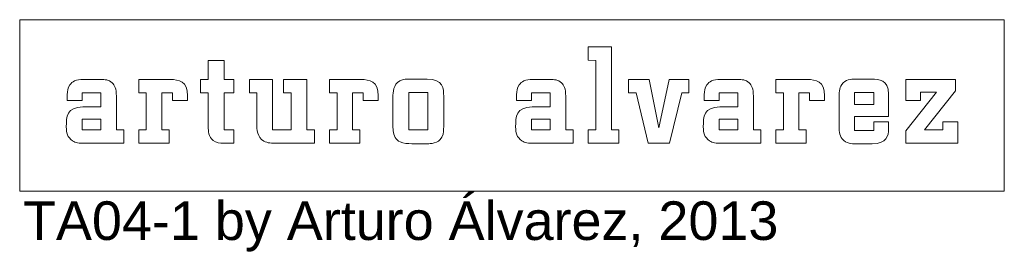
# Model space of a CAD drawing. Header units: millimetres. Extents: x -2387 to -560, y -1844 to 666.
# Tile 1 of 33: x -2387 to -1877, y -1844 to -1723. Entities that reach past the tile are written whole.
import ezdxf

# ---------------------------------------------------------------- set-up
doc = ezdxf.new("R2010")
doc.units = ezdxf.units.MM
doc.header["$MEASUREMENT"] = 0
doc.layers.add('Capa 1', color=7, linetype='Continuous')

msp = doc.modelspace()

# ---------------------------------------------------------------- linework, layer by layer
at = {"layer": 'Capa 1', "lineweight": 9}
for points, knots in [([(-2387.1115, -1723.1155), (-2387.1115, -1723.1155), (-1877.0522, -1723.1155), (-1877.0522, -1723.1155), (-1877.0522, -1723.1155), (-1877.0522, -1723.1155), (-1877.0522, -1811.9082), (-1877.0522, -1811.9082), (-1877.0522, -1811.9082), (-1877.0522, -1811.9082), (-2387.1115, -1811.9082), (-2387.1115, -1811.9082), (-2387.1115, -1811.9082), (-2387.1115, -1811.9082), (-2387.1115, -1723.1155), (-2387.1115, -1723.1155)], [0, 0, 0, 0, 0.2, 0.2, 0.2, 0.20000001, 0.4, 0.4, 0.4, 0.40000001, 0.6, 0.6, 0.6, 0.60000001, 1, 1, 1, 1]), ([(-2354.3522, -1768.2086), (-2354.3522, -1768.2086), (-2345.0771, -1768.2086), (-2345.0771, -1768.2086), (-2345.0771, -1768.2086), (-2345.0771, -1768.2086), (-2345.0771, -1761.0222), (-2345.0771, -1761.0222), (-2345.0771, -1761.0222), (-2345.0771, -1761.0222), (-2354.6997, -1761.0222), (-2354.6997, -1761.0222), (-2354.6997, -1761.0222), (-2354.6997, -1761.0222), (-2354.6997, -1764.9198), (-2354.6997, -1764.9198), (-2354.6997, -1764.9198), (-2354.6997, -1764.9198), (-2362.4767, -1764.9198), (-2362.4767, -1764.9198), (-2362.4767, -1764.9198), (-2362.4767, -1764.9198), (-2362.4763, -1761.9092), (-2362.4763, -1761.9092)], [0, 0, 0, 0, 0.14285714, 0.14285714, 0.14285714, 0.14285715, 0.28571429, 0.28571429, 0.28571429, 0.2857143, 0.42857143, 0.42857143, 0.42857143, 0.42857144, 0.57142857, 0.57142857, 0.57142857, 0.57142858, 0.71428571, 0.71428571, 0.71428571, 0.71428572, 1, 1, 1, 1])]:
    msp.add_open_spline(points, degree=3, knots=knots, dxfattribs=at)
for points in [[(-2092.64, -1744.0966), (-2092.64, -1744.0966), (-2092.64, -1737.1689), (-2092.64, -1737.1689)], [(-2092.64, -1737.1689), (-2092.64, -1737.1689), (-2080.5468, -1737.1689), (-2080.5468, -1737.1689)], [(-2080.5468, -1737.1689), (-2080.5468, -1737.1689), (-2080.5477, -1780.1787), (-2080.5477, -1780.1787)], [(-2289.4146, -1744.1978), (-2289.4146, -1744.1978), (-2281.2203, -1744.1978), (-2281.2203, -1744.1978)], [(-2289.4146, -1754.0807), (-2289.4146, -1754.0807), (-2289.4146, -1744.1978), (-2289.4146, -1744.1978)], [(-2281.2203, -1744.1978), (-2281.2203, -1744.1978), (-2281.2194, -1754.0807), (-2281.2194, -1754.0807)], [(-2088.6727, -1744.2355), (-2088.6727, -1744.2355), (-2092.64, -1744.0966), (-2092.64, -1744.0966)], [(-2088.6727, -1780.1787), (-2088.6727, -1780.1787), (-2088.6727, -1744.2355), (-2088.6727, -1744.2355)], [(-2361.172, -1756.8602), (-2360.0434, -1755.1887), (-2357.9442, -1754.0091), (-2354.061, -1754.0807)], [(-2354.061, -1754.0807), (-2354.061, -1754.0807), (-2345.226, -1754.0807), (-2345.226, -1754.0807)], [(-2345.226, -1754.0807), (-2342.9044, -1754.0807), (-2340.9986, -1754.1045), (-2339.1629, -1755.8671)], [(-2325.4088, -1761.0222), (-2325.4088, -1761.0222), (-2325.4088, -1754.0807), (-2325.4088, -1754.0807)], [(-2325.4088, -1754.0807), (-2325.4088, -1754.0807), (-2309.195, -1754.0807), (-2309.195, -1754.0807)], [(-2309.195, -1754.0807), (-2304.6291, -1754.2206), (-2300.0861, -1754.8889), (-2300.2327, -1762.4898)], [(-2293.3809, -1761.0222), (-2293.3809, -1761.0222), (-2293.3809, -1754.0807), (-2293.3809, -1754.0807)], [(-2293.3809, -1754.0807), (-2293.3809, -1754.0807), (-2289.4146, -1754.0807), (-2289.4146, -1754.0807)], [(-2281.2194, -1754.0807), (-2281.2194, -1754.0807), (-2276.2085, -1754.0807), (-2276.2085, -1754.0807)], [(-2276.2085, -1754.0807), (-2276.2085, -1754.0807), (-2276.2085, -1761.0222), (-2276.2085, -1761.0222)], [(-2268.126, -1761.0222), (-2268.126, -1761.0222), (-2268.126, -1754.0807), (-2268.126, -1754.0807)], [(-2268.126, -1754.0807), (-2268.126, -1754.0807), (-2256.1038, -1754.0807), (-2256.1038, -1754.0807)], [(-2256.1038, -1754.0807), (-2256.1038, -1754.0807), (-2256.1038, -1780.1787), (-2256.1038, -1780.1787)], [(-2250.3787, -1761.0222), (-2250.3787, -1761.0222), (-2250.3787, -1754.0807), (-2250.3787, -1754.0807)], [(-2250.3787, -1754.0807), (-2250.3787, -1754.0807), (-2238.3571, -1754.0807), (-2238.3571, -1754.0807)], [(-2238.3571, -1754.0807), (-2238.3571, -1754.0807), (-2238.3571, -1780.1787), (-2238.3571, -1780.1787)], [(-2226.6339, -1761.0222), (-2226.6339, -1761.0222), (-2226.6339, -1754.0807), (-2226.6339, -1754.0807)], [(-2226.6339, -1754.0807), (-2226.6339, -1754.0807), (-2210.4192, -1754.0807), (-2210.4192, -1754.0807)], [(-2210.4192, -1754.0807), (-2205.8537, -1754.2206), (-2201.3102, -1754.8889), (-2201.4563, -1762.4898)], [(-2190.1245, -1754.824), (-2188.4068, -1753.8935), (-2186.5382, -1753.8711), (-2184.6434, -1753.8711)], [(-2184.6434, -1753.8711), (-2184.6434, -1753.8711), (-2176.0132, -1753.8706), (-2176.0132, -1753.8706)], [(-2176.0132, -1753.8706), (-2167.776, -1753.8706), (-2167.4619, -1758.9006), (-2167.4619, -1762.7714)], [(-2128.4032, -1756.8602), (-2127.2755, -1755.1887), (-2125.1754, -1754.0091), (-2121.2922, -1754.0807)], [(-2121.2922, -1754.0807), (-2121.2922, -1754.0807), (-2112.4568, -1754.0807), (-2112.4568, -1754.0807)], [(-2112.4568, -1754.0807), (-2110.1356, -1754.0807), (-2108.2298, -1754.1045), (-2106.3937, -1755.8671)], [(-2071.6593, -1761.0222), (-2071.6593, -1761.0222), (-2071.6593, -1754.0807), (-2071.6593, -1754.0807)], [(-2071.6593, -1754.0807), (-2071.6593, -1754.0807), (-2060.9615, -1754.0807), (-2060.9615, -1754.0807)], [(-2060.9615, -1754.0807), (-2060.9615, -1754.0807), (-2055.9936, -1779.0563), (-2055.9936, -1779.0563)], [(-2055.9936, -1779.0563), (-2055.9936, -1779.0563), (-2050.6333, -1754.0807), (-2050.6333, -1754.0807)], [(-2050.6333, -1754.0807), (-2050.6333, -1754.0807), (-2040.4282, -1754.0807), (-2040.4282, -1754.0807)], [(-2040.4282, -1754.0807), (-2040.4282, -1754.0807), (-2040.4282, -1761.0222), (-2040.4282, -1761.0222)], [(-2031.1779, -1756.8602), (-2030.0498, -1755.1887), (-2027.9502, -1754.0091), (-2024.0679, -1754.0807)], [(-2024.0679, -1754.0807), (-2024.0679, -1754.0807), (-2015.2325, -1754.0807), (-2015.2325, -1754.0807)], [(-2015.2325, -1754.0807), (-2012.9118, -1754.0807), (-2011.0055, -1754.1045), (-2009.1689, -1755.8671)], [(-1995.4152, -1761.0222), (-1995.4152, -1761.0222), (-1995.4152, -1754.0807), (-1995.4152, -1754.0807)], [(-1995.4152, -1754.0807), (-1995.4152, -1754.0807), (-1979.2015, -1754.0807), (-1979.2015, -1754.0807)], [(-1979.2015, -1754.0807), (-1974.635, -1754.2206), (-1970.092, -1754.8889), (-1970.2386, -1762.4898)], [(-1961.2084, -1756.6921), (-1959.3021, -1753.9804), (-1956.7585, -1753.9446), (-1953.8487, -1753.8716)], [(-1953.8487, -1753.8716), (-1953.8487, -1753.8716), (-1945.6998, -1753.8706), (-1945.6998, -1753.8706)], [(-1945.6998, -1753.8706), (-1942.0648, -1753.8706), (-1937.0835, -1754.17), (-1937.0095, -1761.6557)], [(-1928.0457, -1764.9198), (-1928.0457, -1764.9198), (-1928.0457, -1754.0807), (-1928.0457, -1754.0807)], [(-1928.0457, -1754.0807), (-1928.0457, -1754.0807), (-1902.3821, -1754.0807), (-1902.3821, -1754.0807)], [(-1902.3821, -1754.0807), (-1902.3821, -1754.0807), (-1902.3821, -1759.9203), (-1902.3821, -1759.9203)], [(-2362.4763, -1761.9092), (-2362.3469, -1760.1519), (-2362.1917, -1758.3707), (-2361.172, -1756.8602)], [(-2339.1629, -1755.8671), (-2337.8811, -1757.1485), (-2337.0218, -1758.8003), (-2337.0218, -1762.7528)], [(-2193.7514, -1763.1887), (-2193.7514, -1760.7281), (-2193.7137, -1756.694), (-2190.1245, -1754.824)], [(-2129.707, -1761.9092), (-2129.5781, -1760.1519), (-2129.4229, -1758.3707), (-2128.4032, -1756.8602)], [(-2106.3937, -1755.8671), (-2105.1123, -1757.1485), (-2104.2525, -1758.8003), (-2104.2525, -1762.7528)], [(-2032.4817, -1761.9092), (-2032.3533, -1760.1519), (-2032.1977, -1758.3707), (-2031.1779, -1756.8602)], [(-2009.1689, -1755.8671), (-2007.8885, -1757.1485), (-2007.0277, -1758.8003), (-2007.0277, -1762.7528)], [(-1962.6731, -1763.6059), (-1962.6731, -1761.2361), (-1962.611, -1758.7273), (-1961.2084, -1756.6921)], [(-2337.0218, -1762.7528), (-2337.0218, -1762.7528), (-2337.0213, -1780.1787), (-2337.0213, -1780.1787)], [(-2321.5112, -1761.0222), (-2321.5112, -1761.0222), (-2325.4088, -1761.0222), (-2325.4088, -1761.0222)], [(-2321.5112, -1780.1787), (-2321.5112, -1780.1787), (-2321.5112, -1761.0222), (-2321.5112, -1761.0222)], [(-2307.9394, -1761.0222), (-2307.9394, -1761.0222), (-2313.4554, -1761.0222), (-2313.4554, -1761.0222)], [(-2313.4554, -1761.0222), (-2313.4554, -1761.0222), (-2313.4554, -1780.1787), (-2313.4554, -1780.1787)], [(-2307.9394, -1764.9198), (-2307.9394, -1764.9198), (-2307.9394, -1761.0222), (-2307.9394, -1761.0222)], [(-2300.2327, -1762.4898), (-2300.2327, -1762.4898), (-2300.2322, -1764.9198), (-2300.2322, -1764.9198)], [(-2289.4146, -1761.0222), (-2289.4146, -1761.0222), (-2293.3809, -1761.0222), (-2293.3809, -1761.0222)], [(-2289.4146, -1778.5765), (-2289.4146, -1778.5765), (-2289.4146, -1761.0222), (-2289.4146, -1761.0222)], [(-2276.2085, -1761.0222), (-2276.2085, -1761.0222), (-2281.2194, -1761.0222), (-2281.2194, -1761.0222)], [(-2281.2194, -1761.0222), (-2281.2194, -1761.0222), (-2281.2194, -1780.1787), (-2281.2194, -1780.1787)], [(-2264.2986, -1761.0222), (-2264.2986, -1761.0222), (-2268.126, -1761.0222), (-2268.126, -1761.0222)], [(-2264.2986, -1776.7084), (-2264.2986, -1776.7084), (-2264.2986, -1761.0222), (-2264.2986, -1761.0222)], [(-2246.4821, -1761.0222), (-2246.4821, -1761.0222), (-2250.3787, -1761.0222), (-2250.3787, -1761.0222)], [(-2246.4821, -1780.1787), (-2246.4821, -1780.1787), (-2246.4821, -1761.0222), (-2246.4821, -1761.0222)], [(-2222.7354, -1761.0222), (-2222.7354, -1761.0222), (-2226.6339, -1761.0222), (-2226.6339, -1761.0222)], [(-2222.7354, -1780.1787), (-2222.7354, -1780.1787), (-2222.7354, -1761.0222), (-2222.7354, -1761.0222)], [(-2209.164, -1761.0222), (-2209.164, -1761.0222), (-2214.6795, -1761.0222), (-2214.6795, -1761.0222)], [(-2214.6795, -1761.0222), (-2214.6795, -1761.0222), (-2214.6795, -1780.1787), (-2214.6795, -1780.1787)], [(-2209.164, -1764.9198), (-2209.164, -1764.9198), (-2209.164, -1761.0222), (-2209.164, -1761.0222)], [(-2201.4563, -1762.4898), (-2201.4563, -1762.4898), (-2201.4558, -1764.9198), (-2201.4558, -1764.9198)], [(-2193.7509, -1778.9947), (-2193.7509, -1778.9947), (-2193.7514, -1763.1887), (-2193.7514, -1763.1887)], [(-2175.6566, -1760.8136), (-2175.6566, -1760.8136), (-2185.5562, -1760.8136), (-2185.5562, -1760.8136)], [(-2185.5562, -1760.8136), (-2185.5562, -1760.8136), (-2185.5562, -1780.1787), (-2185.5562, -1780.1787)], [(-2175.6566, -1780.1787), (-2175.6566, -1780.1787), (-2175.6566, -1760.8136), (-2175.6566, -1760.8136)], [(-2167.4619, -1762.7714), (-2167.4619, -1762.7714), (-2167.4619, -1777.1782), (-2167.4619, -1777.1782)], [(-2129.7079, -1764.9198), (-2129.7079, -1764.9198), (-2129.707, -1761.9092), (-2129.707, -1761.9092)], [(-2112.3088, -1761.0222), (-2112.3088, -1761.0222), (-2121.931, -1761.0222), (-2121.931, -1761.0222)], [(-2121.931, -1761.0222), (-2121.931, -1761.0222), (-2121.931, -1764.9198), (-2121.931, -1764.9198)], [(-2112.3088, -1768.2086), (-2112.3088, -1768.2086), (-2112.3088, -1761.0222), (-2112.3088, -1761.0222)], [(-2104.2525, -1762.7528), (-2104.2525, -1762.7528), (-2104.252, -1780.1787), (-2104.252, -1780.1787)], [(-2067.7474, -1761.0222), (-2067.7474, -1761.0222), (-2071.6593, -1761.0222), (-2071.6593, -1761.0222)], [(-2061.6223, -1787.1212), (-2061.6223, -1787.1212), (-2067.7474, -1761.0222), (-2067.7474, -1761.0222)], [(-2044.1348, -1761.0222), (-2044.1348, -1761.0222), (-2050.4671, -1787.1212), (-2050.4671, -1787.1212)], [(-2040.4282, -1761.0222), (-2040.4282, -1761.0222), (-2044.1348, -1761.0222), (-2044.1348, -1761.0222)], [(-2032.4827, -1764.9198), (-2032.4827, -1764.9198), (-2032.4817, -1761.9092), (-2032.4817, -1761.9092)], [(-2015.084, -1761.0222), (-2015.084, -1761.0222), (-2024.7062, -1761.0222), (-2024.7062, -1761.0222)], [(-2024.7062, -1761.0222), (-2024.7062, -1761.0222), (-2024.7052, -1764.9198), (-2024.7052, -1764.9198)], [(-2015.084, -1768.2086), (-2015.084, -1768.2086), (-2015.084, -1761.0222), (-2015.084, -1761.0222)], [(-2007.0277, -1762.7528), (-2007.0277, -1762.7528), (-2007.0277, -1780.1787), (-2007.0277, -1780.1787)], [(-1991.5176, -1761.0222), (-1991.5176, -1761.0222), (-1995.4152, -1761.0222), (-1995.4152, -1761.0222)], [(-1991.5176, -1780.1787), (-1991.5176, -1780.1787), (-1991.5176, -1761.0222), (-1991.5176, -1761.0222)], [(-1977.9464, -1761.0222), (-1977.9464, -1761.0222), (-1983.4619, -1761.0222), (-1983.4619, -1761.0222)], [(-1983.4619, -1761.0222), (-1983.4619, -1761.0222), (-1983.4619, -1780.1787), (-1983.4619, -1780.1787)], [(-1977.9464, -1764.9198), (-1977.9464, -1764.9198), (-1977.9464, -1761.0222), (-1977.9464, -1761.0222)], [(-1970.2386, -1762.4898), (-1970.2386, -1762.4898), (-1970.2386, -1764.9198), (-1970.2386, -1764.9198)], [(-1962.6721, -1777.6718), (-1962.6721, -1777.6718), (-1962.6731, -1763.6059), (-1962.6731, -1763.6059)], [(-1944.7168, -1760.7444), (-1944.7168, -1760.7444), (-1954.6865, -1760.7444), (-1954.6865, -1760.7444)], [(-1954.6865, -1760.7444), (-1954.6865, -1760.7444), (-1954.6865, -1767.0251), (-1954.6865, -1767.0251)], [(-1944.7168, -1767.0251), (-1944.7168, -1767.0251), (-1944.7168, -1760.7444), (-1944.7168, -1760.7444)], [(-1937.0095, -1761.6557), (-1937.0095, -1761.6557), (-1937.0095, -1773.2019), (-1937.0095, -1773.2019)], [(-1928.0457, -1780.7239), (-1928.0457, -1780.7239), (-1912.1933, -1760.6049), (-1912.1933, -1760.6049)], [(-1912.1933, -1760.6049), (-1912.1933, -1760.6049), (-1920.4076, -1760.6049), (-1920.4076, -1760.6049)], [(-1920.4076, -1760.6049), (-1920.4076, -1760.6049), (-1920.4076, -1764.9198), (-1920.4076, -1764.9198)], [(-1902.3821, -1759.9203), (-1902.3821, -1759.9203), (-1918.3743, -1780.1768), (-1918.3743, -1780.1768)], [(-2362.9637, -1778.6391), (-2362.9637, -1773.1131), (-2362.7235, -1768.5719), (-2354.3522, -1768.2086)], [(-2300.2322, -1764.9198), (-2300.2322, -1764.9198), (-2307.9394, -1764.9198), (-2307.9394, -1764.9198)], [(-2201.4558, -1764.9198), (-2201.4558, -1764.9198), (-2209.164, -1764.9198), (-2209.164, -1764.9198)], [(-2130.1949, -1778.6391), (-2130.1949, -1773.1131), (-2129.9547, -1768.5719), (-2121.5829, -1768.2086)], [(-2121.931, -1764.9198), (-2121.931, -1764.9198), (-2129.7079, -1764.9198), (-2129.7079, -1764.9198)], [(-2121.5829, -1768.2086), (-2121.5829, -1768.2086), (-2112.3088, -1768.2086), (-2112.3088, -1768.2086)], [(-2032.9706, -1778.6391), (-2032.9701, -1773.1131), (-2032.7305, -1768.5719), (-2024.3581, -1768.2086)], [(-2024.7052, -1764.9198), (-2024.7052, -1764.9198), (-2032.4827, -1764.9198), (-2032.4827, -1764.9198)], [(-2024.3581, -1768.2086), (-2024.3581, -1768.2086), (-2015.084, -1768.2086), (-2015.084, -1768.2086)], [(-1970.2386, -1764.9198), (-1970.2386, -1764.9198), (-1977.9464, -1764.9198), (-1977.9464, -1764.9198)], [(-1954.6865, -1767.0251), (-1954.6865, -1767.0251), (-1944.7168, -1767.0251), (-1944.7168, -1767.0251)], [(-1920.4076, -1764.9198), (-1920.4076, -1764.9198), (-1928.0457, -1764.9198), (-1928.0457, -1764.9198)], [(-2345.0771, -1774.6627), (-2345.0771, -1774.6627), (-2354.6997, -1774.6627), (-2354.6997, -1774.6627)], [(-2354.6997, -1774.6627), (-2354.6997, -1774.6627), (-2354.6997, -1780.1787), (-2354.6997, -1780.1787)], [(-2345.0771, -1780.1787), (-2345.0771, -1780.1787), (-2345.0771, -1774.6627), (-2345.0771, -1774.6627)], [(-2112.3088, -1774.6627), (-2112.3088, -1774.6627), (-2121.931, -1774.6627), (-2121.931, -1774.6627)], [(-2121.931, -1774.6627), (-2121.931, -1774.6627), (-2121.931, -1780.1787), (-2121.931, -1780.1787)], [(-2112.3088, -1780.1787), (-2112.3088, -1780.1787), (-2112.3088, -1774.6627), (-2112.3088, -1774.6627)], [(-2015.084, -1774.6627), (-2015.084, -1774.6627), (-2024.7062, -1774.6627), (-2024.7062, -1774.6627)], [(-2024.7062, -1774.6627), (-2024.7062, -1774.6627), (-2024.7062, -1780.1787), (-2024.7062, -1780.1787)], [(-2015.084, -1780.1787), (-2015.084, -1780.1787), (-2015.084, -1774.6627), (-2015.084, -1774.6627)], [(-1937.0095, -1773.2019), (-1937.0095, -1773.2019), (-1954.6865, -1773.2019), (-1954.6865, -1773.2019)], [(-1954.6865, -1773.2019), (-1954.6865, -1773.2019), (-1954.6865, -1780.4771), (-1954.6865, -1780.4771)], [(-2359.7875, -1785.8002), (-2362.3956, -1784.0873), (-2362.9637, -1781.6143), (-2362.9637, -1778.6391)], [(-2286.8891, -1785.6441), (-2289.3678, -1783.766), (-2289.4146, -1780.6986), (-2289.4146, -1778.5765)], [(-2260.6894, -1785.9496), (-2264.1081, -1783.8676), (-2264.2298, -1780.2751), (-2264.2986, -1776.7084)], [(-2193.6454, -1780.7187), (-2193.7156, -1780.0866), (-2193.7337, -1779.4908), (-2193.7509, -1778.9947)], [(-2167.4619, -1777.1782), (-2167.4619, -1778.8563), (-2167.4108, -1780.7091), (-2167.8228, -1782.3614)], [(-2127.0196, -1785.8002), (-2129.6277, -1784.0873), (-2130.1949, -1781.6143), (-2130.1949, -1778.6391)], [(-2029.7949, -1785.8002), (-2032.402, -1784.0873), (-2032.9706, -1781.6143), (-2032.9706, -1778.6391)], [(-1960.9778, -1784.886), (-1962.7399, -1782.7878), (-1962.5767, -1780.2513), (-1962.6721, -1777.6718)], [(-1937.0095, -1779.9009), (-1937.1522, -1782.9085), (-1937.7137, -1787.4024), (-1945.4238, -1787.3303)], [(-1944.7168, -1780.4771), (-1944.7168, -1780.4771), (-1944.7168, -1776.0186), (-1944.7168, -1776.0186)], [(-1944.7168, -1776.0186), (-1944.7168, -1776.0186), (-1937.0095, -1776.0186), (-1937.0095, -1776.0186)], [(-1937.0095, -1776.0186), (-1937.0095, -1776.0186), (-1937.0095, -1779.9009), (-1937.0095, -1779.9009)], [(-1908.9063, -1780.1768), (-1908.9063, -1780.1768), (-1908.9063, -1776.0186), (-1908.9063, -1776.0186)], [(-1908.9063, -1776.0186), (-1908.9063, -1776.0186), (-1901.1986, -1776.0186), (-1901.1986, -1776.0186)], [(-1901.1986, -1776.0186), (-1901.1986, -1776.0186), (-1901.1986, -1787.1212), (-1901.1986, -1787.1212)], [(-2354.6997, -1780.1787), (-2354.6997, -1780.1787), (-2345.0771, -1780.1787), (-2345.0771, -1780.1787)], [(-2337.0213, -1780.1787), (-2337.0213, -1780.1787), (-2333.1939, -1780.1787), (-2333.1939, -1780.1787)], [(-2333.1939, -1780.1787), (-2333.1939, -1780.1787), (-2333.1939, -1787.1212), (-2333.1939, -1787.1212)], [(-2325.4088, -1787.1212), (-2325.4088, -1787.1212), (-2325.4088, -1780.1787), (-2325.4088, -1780.1787)], [(-2325.4088, -1780.1787), (-2325.4088, -1780.1787), (-2321.5112, -1780.1787), (-2321.5112, -1780.1787)], [(-2313.4554, -1780.1787), (-2313.4554, -1780.1787), (-2309.6276, -1780.1787), (-2309.6276, -1780.1787)], [(-2309.6276, -1780.1787), (-2309.6276, -1780.1787), (-2309.6276, -1787.1212), (-2309.6276, -1787.1212)], [(-2281.2194, -1780.1787), (-2281.2194, -1780.1787), (-2276.2085, -1780.1787), (-2276.2085, -1780.1787)], [(-2276.2085, -1780.1787), (-2276.2085, -1780.1787), (-2276.2085, -1787.1212), (-2276.2085, -1787.1212)], [(-2256.1038, -1780.1787), (-2256.1038, -1780.1787), (-2246.4821, -1780.1787), (-2246.4821, -1780.1787)], [(-2238.3571, -1780.1787), (-2238.3571, -1780.1787), (-2234.3889, -1780.1787), (-2234.3889, -1780.1787)], [(-2234.3889, -1780.1787), (-2234.3889, -1780.1787), (-2234.3889, -1787.1212), (-2234.3889, -1787.1212)], [(-2226.6339, -1787.1212), (-2226.6339, -1787.1212), (-2226.6339, -1780.1787), (-2226.6339, -1780.1787)], [(-2226.6339, -1780.1787), (-2226.6339, -1780.1787), (-2222.7354, -1780.1787), (-2222.7354, -1780.1787)], [(-2214.6795, -1780.1787), (-2214.6795, -1780.1787), (-2210.8522, -1780.1787), (-2210.8522, -1780.1787)], [(-2210.8522, -1780.1787), (-2210.8522, -1780.1787), (-2210.8522, -1787.1212), (-2210.8522, -1787.1212)], [(-2190.0462, -1786.4514), (-2192.3817, -1785.235), (-2193.3742, -1783.1792), (-2193.6454, -1780.7187)], [(-2185.5562, -1780.1787), (-2185.5562, -1780.1787), (-2175.6566, -1780.1787), (-2175.6566, -1780.1787)], [(-2167.8228, -1782.3614), (-2169.0889, -1787.0524), (-2173.2381, -1787.2606), (-2175.2403, -1787.3303)], [(-2121.931, -1780.1787), (-2121.931, -1780.1787), (-2112.3088, -1780.1787), (-2112.3088, -1780.1787)], [(-2104.252, -1780.1787), (-2104.252, -1780.1787), (-2100.4256, -1780.1787), (-2100.4256, -1780.1787)], [(-2100.4256, -1780.1787), (-2100.4256, -1780.1787), (-2100.4256, -1787.1212), (-2100.4256, -1787.1212)], [(-2092.64, -1780.1787), (-2092.64, -1780.1787), (-2088.6727, -1780.1787), (-2088.6727, -1780.1787)], [(-2092.64, -1787.1212), (-2092.64, -1787.1212), (-2092.64, -1780.1787), (-2092.64, -1780.1787)], [(-2080.5477, -1780.1787), (-2080.5477, -1780.1787), (-2076.7203, -1780.1787), (-2076.7203, -1780.1787)], [(-2076.7203, -1780.1787), (-2076.7203, -1780.1787), (-2076.7203, -1787.1212), (-2076.7203, -1787.1212)], [(-2024.7062, -1780.1787), (-2024.7062, -1780.1787), (-2015.084, -1780.1787), (-2015.084, -1780.1787)], [(-2007.0277, -1780.1787), (-2007.0277, -1780.1787), (-2003.1998, -1780.1787), (-2003.1998, -1780.1787)], [(-2003.1998, -1780.1787), (-2003.1998, -1780.1787), (-2003.1998, -1787.1212), (-2003.1998, -1787.1212)], [(-1995.4152, -1787.1212), (-1995.4152, -1787.1212), (-1995.4152, -1780.1787), (-1995.4152, -1780.1787)], [(-1995.4152, -1780.1787), (-1995.4152, -1780.1787), (-1991.5176, -1780.1787), (-1991.5176, -1780.1787)], [(-1983.4619, -1780.1787), (-1983.4619, -1780.1787), (-1979.6349, -1780.1787), (-1979.6349, -1780.1787)], [(-1979.6349, -1780.1787), (-1979.6349, -1780.1787), (-1979.6349, -1787.1212), (-1979.6349, -1787.1212)], [(-1954.1752, -1787.3293), (-1955.9865, -1787.3986), (-1958.8915, -1787.4186), (-1960.9778, -1784.886)], [(-1954.6865, -1780.4771), (-1954.6865, -1780.4771), (-1944.7168, -1780.4771), (-1944.7168, -1780.4771)], [(-1928.0457, -1787.1212), (-1928.0457, -1787.1212), (-1928.0457, -1780.7239), (-1928.0457, -1780.7239)], [(-1918.3743, -1780.1768), (-1918.3743, -1780.1768), (-1908.9063, -1780.1768), (-1908.9063, -1780.1768)], [(-2352.6025, -1787.1212), (-2356.9164, -1787.1212), (-2358.0048, -1786.9894), (-2359.7875, -1785.8002)], [(-2333.1939, -1787.1212), (-2333.1939, -1787.1212), (-2352.6025, -1787.1212), (-2352.6025, -1787.1212)], [(-2309.6276, -1787.1212), (-2309.6276, -1787.1212), (-2325.4088, -1787.1212), (-2325.4088, -1787.1212)], [(-2281.3573, -1787.1212), (-2283.3811, -1787.0486), (-2285.2153, -1786.9541), (-2286.8891, -1785.6441)], [(-2276.2085, -1787.1212), (-2276.2085, -1787.1212), (-2281.3573, -1787.1212), (-2281.3573, -1787.1212)], [(-2254.2248, -1787.1212), (-2256.5235, -1787.0324), (-2258.6417, -1787.1446), (-2260.6894, -1785.9496)], [(-2234.3889, -1787.1212), (-2234.3889, -1787.1212), (-2254.2248, -1787.1212), (-2254.2248, -1787.1212)], [(-2210.8522, -1787.1212), (-2210.8522, -1787.1212), (-2226.6339, -1787.1212), (-2226.6339, -1787.1212)], [(-2184.0175, -1787.3298), (-2186.0341, -1787.3298), (-2188.1834, -1787.3461), (-2190.0462, -1786.4514)], [(-2175.2403, -1787.3303), (-2175.2403, -1787.3303), (-2184.0175, -1787.3298), (-2184.0175, -1787.3298)], [(-2119.8337, -1787.1212), (-2124.1476, -1787.1212), (-2125.236, -1786.9894), (-2127.0196, -1785.8002)], [(-2100.4256, -1787.1212), (-2100.4256, -1787.1212), (-2119.8337, -1787.1212), (-2119.8337, -1787.1212)], [(-2076.7203, -1787.1212), (-2076.7203, -1787.1212), (-2092.64, -1787.1212), (-2092.64, -1787.1212)], [(-2050.4671, -1787.1212), (-2050.4671, -1787.1212), (-2061.6223, -1787.1212), (-2061.6223, -1787.1212)], [(-2022.6089, -1787.1212), (-2026.9237, -1787.1212), (-2028.0117, -1786.9894), (-2029.7949, -1785.8002)], [(-2003.1998, -1787.1212), (-2003.1998, -1787.1212), (-2022.6089, -1787.1212), (-2022.6089, -1787.1212)], [(-1979.6349, -1787.1212), (-1979.6349, -1787.1212), (-1995.4152, -1787.1212), (-1995.4152, -1787.1212)], [(-1945.4238, -1787.3303), (-1945.4238, -1787.3303), (-1954.1752, -1787.3293), (-1954.1752, -1787.3293)], [(-1901.1986, -1787.1212), (-1901.1986, -1787.1212), (-1928.0457, -1787.1212), (-1928.0457, -1787.1212)]]:
    msp.add_open_spline(points, degree=3, dxfattribs=at)

# ---------------------------------------------------------------- texts
at = {"layer": 'Capa 1', "insert": (-2385.3819, -1817.1981), "char_height": 20.000016, "width": 508.7461, "attachment_point": 1}
msp.add_mtext('\\fArial;TA04-1 by Arturo Álvarez, 2013', dxfattribs=at)

doc.saveas('drawing.dxf')
